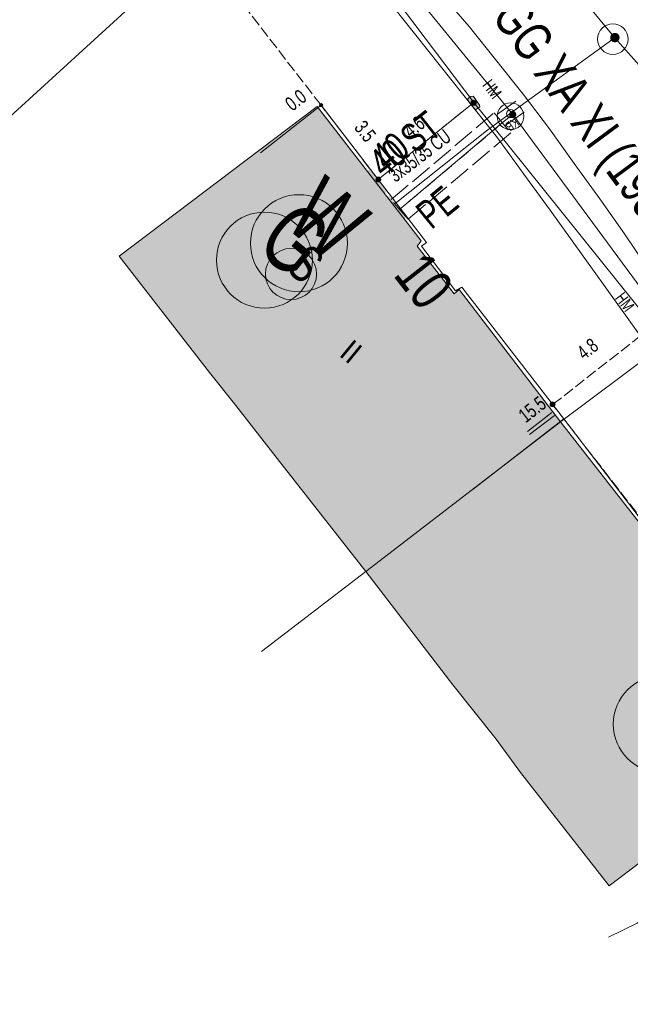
# Model space of a CAD drawing. Header units: metres. Extents: x -740 to 758, y -633 to 854.
# Tile 15 of 256: x -346 to -323, y -286 to -249. Entities that reach past the tile are written whole.
import ezdxf

# ---------------------------------------------------------------- set-up
doc = ezdxf.new("R2010")
doc.units = ezdxf.units.M
doc.header["$MEASUREMENT"] = 0
for name, pattern in [('416_125', [0.5408, 0.416, -0.1248]), ('416_416', [0.832, 0.416, -0.416]), ('832_208', [1.04, 0.832, -0.208])]:
    doc.linetypes.add(name, pattern=pattern)
for name, color, linetype in [('Gas.LOVION', 7, 'Continuous'), ('Gis.LOVION', 7, 'Continuous'), ('Grundkarte.LOVION', 7, 'Continuous'), ('Grundkarte_Text.LOVION', 7, 'Continuous'), ('Strom.LOVION', 7, 'Continuous'), ('StromBemass.LOVION', 7, 'Continuous'), ('Wasser.LOVION', 7, 'Continuous')]:
    doc.layers.add(name, color=color, linetype=linetype)
doc.styles.add('ERSTELLTER_STIL_1', font='arial.ttf')

msp = doc.modelspace()

# ---------------------------------------------------------------- hatches: boundary and pattern name
at = {"layer": 'Gas.LOVION', "linetype": 'Continuous', "lineweight": 13}
for points in [[(-323.786, -249.627), (-323.773, -249.61), (-323.763, -249.59), (-323.755, -249.57), (-323.749, -249.549), (-323.747, -249.527), (-323.747, -249.505), (-323.749, -249.483), (-323.755, -249.462), (-323.763, -249.442), (-323.774, -249.422), (-323.787, -249.405), (-323.802, -249.389), (-323.819, -249.375), (-323.837, -249.363), (-323.857, -249.354), (-323.878, -249.347), (-323.9, -249.343), (-323.922, -249.342), (-323.943, -249.343), (-323.965, -249.347), (-323.986, -249.354), (-324.006, -249.364), (-324.024, -249.375), (-324.041, -249.389), (-324.056, -249.405), (-324.069, -249.423), (-324.079, -249.443), (-324.087, -249.463), (-324.093, -249.484), (-324.095, -249.506), (-324.095, -249.528), (-324.093, -249.55), (-324.087, -249.571), (-324.079, -249.591), (-324.068, -249.611), (-324.055, -249.628), (-324.04, -249.644), (-324.023, -249.658), (-324.005, -249.67), (-323.985, -249.679), (-323.964, -249.686), (-323.942, -249.69), (-323.92, -249.691), (-323.899, -249.69), (-323.877, -249.686), (-323.856, -249.679), (-323.836, -249.669), (-323.818, -249.658), (-323.801, -249.644)], [(-323.784, -249.622), (-323.771, -249.605), (-323.761, -249.585), (-323.753, -249.565), (-323.747, -249.544), (-323.745, -249.522), (-323.745, -249.5), (-323.747, -249.478), (-323.753, -249.457), (-323.761, -249.437), (-323.772, -249.417), (-323.785, -249.4), (-323.8, -249.384), (-323.817, -249.37), (-323.835, -249.358), (-323.855, -249.349), (-323.876, -249.342), (-323.898, -249.338), (-323.92, -249.337), (-323.941, -249.338), (-323.963, -249.342), (-323.984, -249.349), (-324.004, -249.359), (-324.022, -249.37), (-324.039, -249.384), (-324.054, -249.401), (-324.067, -249.418), (-324.077, -249.438), (-324.085, -249.458), (-324.091, -249.479), (-324.093, -249.501), (-324.093, -249.523), (-324.091, -249.545), (-324.085, -249.566), (-324.077, -249.586), (-324.066, -249.606), (-324.053, -249.623), (-324.038, -249.639), (-324.021, -249.653), (-324.003, -249.665), (-323.983, -249.674), (-323.962, -249.681), (-323.94, -249.685), (-323.918, -249.686), (-323.897, -249.685), (-323.875, -249.681), (-323.854, -249.674), (-323.834, -249.664), (-323.816, -249.653), (-323.799, -249.639)], [(-331.903, -256.017), (-332.36, -255.426), (-332.662, -255.663), (-332.192, -256.237)]]:
    msp.add_hatch(color=7, dxfattribs=at).paths.add_polyline_path(points)
at = {"layer": 'Grundkarte.LOVION', "linetype": 'Continuous', "lineweight": 18}
for points in [[(-342.454, -257.684), (-339.074, -262.024), (-338.096, -263.258), (-336.544, -265.234), (-333.234, -269.462), (-325.948, -263.873), (-329.742, -258.924), (-329.933, -259.09), (-331.319, -257.305), (-331.161, -257.112), (-335.051, -252.084)], [(-322.165, -268.705), (-325.948, -263.873), (-333.234, -269.462), (-329.982, -273.696), (-328.365, -275.725), (-327.446, -276.965), (-324.136, -281.193), (-316.733, -275.593), (-320.715, -270.543), (-320.905, -270.71), (-322.329, -268.839)]]:
    msp.add_hatch(color=9, dxfattribs=at).paths.add_polyline_path(points)
at = {"layer": 'Strom.LOVION', "linetype": 'Continuous', "lineweight": 13}
for points in [[(-329.412, -251.872), (-329.175, -252.174), (-329.127, -252.214), (-329.101, -252.182), (-328.989, -252.112), (-328.976, -252.096), (-328.982, -252.037), (-329.205, -251.719), (-329.221, -251.706), (-329.309, -251.714), (-329.391, -251.781), (-329.418, -251.814)], [(-332.436, -255.256), (-333.078, -254.432), (-333.258, -254.554), (-332.616, -255.377)]]:
    msp.add_hatch(color=7, dxfattribs=at).paths.add_polyline_path(points)
at = {"layer": 'StromBemass.LOVION', "linetype": 'Continuous', "lineweight": 13}
for points in [[(-329.127, -252.01), (-329.12, -252.001), (-329.114, -251.99), (-329.11, -251.979), (-329.107, -251.968), (-329.106, -251.956), (-329.106, -251.944), (-329.107, -251.932), (-329.11, -251.92), (-329.115, -251.909), (-329.12, -251.899), (-329.127, -251.889), (-329.136, -251.88), (-329.145, -251.873), (-329.155, -251.866), (-329.166, -251.861), (-329.177, -251.858), (-329.189, -251.856), (-329.201, -251.855), (-329.213, -251.856), (-329.225, -251.858), (-329.236, -251.862), (-329.247, -251.867), (-329.257, -251.873), (-329.266, -251.881), (-329.274, -251.89), (-329.281, -251.899), (-329.287, -251.91), (-329.291, -251.921), (-329.294, -251.932), (-329.296, -251.944), (-329.296, -251.956), (-329.294, -251.968), (-329.291, -251.98), (-329.287, -251.991), (-329.281, -252.001), (-329.274, -252.011), (-329.266, -252.02), (-329.256, -252.027), (-329.246, -252.034), (-329.235, -252.039), (-329.224, -252.042), (-329.212, -252.045), (-329.2, -252.045), (-329.188, -252.044), (-329.177, -252.042), (-329.165, -252.038), (-329.154, -252.033), (-329.144, -252.027), (-329.135, -252.019)], [(-329.15, -251.984), (-329.146, -251.978), (-329.142, -251.971), (-329.139, -251.964), (-329.137, -251.956), (-329.136, -251.948), (-329.136, -251.94), (-329.137, -251.933), (-329.139, -251.925), (-329.142, -251.918), (-329.146, -251.911), (-329.151, -251.905), (-329.156, -251.899), (-329.162, -251.894), (-329.169, -251.89), (-329.176, -251.886), (-329.183, -251.884), (-329.191, -251.883), (-329.199, -251.882), (-329.207, -251.883), (-329.214, -251.884), (-329.222, -251.887), (-329.229, -251.89), (-329.235, -251.894), (-329.241, -251.899), (-329.247, -251.905), (-329.251, -251.911), (-329.255, -251.918), (-329.258, -251.925), (-329.26, -251.933), (-329.261, -251.941), (-329.261, -251.949), (-329.26, -251.956), (-329.258, -251.964), (-329.255, -251.971), (-329.251, -251.978), (-329.246, -251.984), (-329.241, -251.99), (-329.235, -251.995), (-329.228, -251.999), (-329.221, -252.003), (-329.214, -252.005), (-329.206, -252.006), (-329.198, -252.007), (-329.19, -252.006), (-329.183, -252.005), (-329.175, -252.002), (-329.168, -251.999), (-329.162, -251.995), (-329.156, -251.99)], [(-334.862, -252.079), (-334.858, -252.072), (-334.854, -252.066), (-334.851, -252.058), (-334.849, -252.051), (-334.848, -252.043), (-334.848, -252.036), (-334.849, -252.028), (-334.851, -252.02), (-334.854, -252.013), (-334.858, -252.007), (-334.862, -252), (-334.868, -251.995), (-334.874, -251.99), (-334.88, -251.986), (-334.887, -251.982), (-334.894, -251.98), (-334.902, -251.979), (-334.91, -251.978), (-334.917, -251.979), (-334.925, -251.98), (-334.932, -251.983), (-334.939, -251.986), (-334.946, -251.99), (-334.952, -251.995), (-334.957, -252.001), (-334.961, -252.007), (-334.965, -252.014), (-334.968, -252.021), (-334.97, -252.028), (-334.971, -252.036), (-334.971, -252.044), (-334.97, -252.051), (-334.968, -252.059), (-334.965, -252.066), (-334.961, -252.073), (-334.957, -252.079), (-334.951, -252.084), (-334.945, -252.089), (-334.939, -252.094), (-334.932, -252.097), (-334.925, -252.099), (-334.917, -252.101), (-334.909, -252.101), (-334.902, -252.1), (-334.894, -252.099), (-334.887, -252.097), (-334.88, -252.093), (-334.873, -252.089), (-334.867, -252.084)], [(-334.862, -252.079), (-334.858, -252.072), (-334.854, -252.066), (-334.851, -252.058), (-334.849, -252.051), (-334.848, -252.043), (-334.848, -252.036), (-334.849, -252.028), (-334.851, -252.02), (-334.854, -252.013), (-334.858, -252.007), (-334.862, -252), (-334.868, -251.995), (-334.874, -251.99), (-334.88, -251.986), (-334.887, -251.982), (-334.894, -251.98), (-334.902, -251.979), (-334.91, -251.978), (-334.917, -251.979), (-334.925, -251.98), (-334.932, -251.983), (-334.939, -251.986), (-334.946, -251.99), (-334.952, -251.995), (-334.957, -252.001), (-334.961, -252.007), (-334.965, -252.014), (-334.968, -252.021), (-334.97, -252.028), (-334.971, -252.036), (-334.971, -252.044), (-334.97, -252.051), (-334.968, -252.059), (-334.965, -252.066), (-334.961, -252.073), (-334.957, -252.079), (-334.951, -252.084), (-334.945, -252.089), (-334.939, -252.094), (-334.932, -252.097), (-334.925, -252.099), (-334.917, -252.101), (-334.909, -252.101), (-334.902, -252.1), (-334.894, -252.099), (-334.887, -252.097), (-334.88, -252.093), (-334.873, -252.089), (-334.867, -252.084)], [(-334.862, -252.079), (-334.858, -252.072), (-334.854, -252.066), (-334.851, -252.058), (-334.849, -252.051), (-334.848, -252.043), (-334.848, -252.036), (-334.849, -252.028), (-334.851, -252.02), (-334.854, -252.013), (-334.858, -252.007), (-334.862, -252), (-334.868, -251.995), (-334.874, -251.99), (-334.88, -251.986), (-334.887, -251.982), (-334.894, -251.98), (-334.902, -251.979), (-334.91, -251.978), (-334.917, -251.979), (-334.925, -251.98), (-334.932, -251.983), (-334.939, -251.986), (-334.946, -251.99), (-334.952, -251.995), (-334.957, -252.001), (-334.961, -252.007), (-334.965, -252.014), (-334.968, -252.021), (-334.97, -252.028), (-334.971, -252.036), (-334.971, -252.044), (-334.97, -252.051), (-334.968, -252.059), (-334.965, -252.066), (-334.961, -252.073), (-334.957, -252.079), (-334.951, -252.084), (-334.945, -252.089), (-334.939, -252.094), (-334.932, -252.097), (-334.925, -252.099), (-334.917, -252.101), (-334.909, -252.101), (-334.902, -252.1), (-334.894, -252.099), (-334.887, -252.097), (-334.88, -252.093), (-334.873, -252.089), (-334.867, -252.084)], [(-332.693, -254.878), (-332.686, -254.868), (-332.68, -254.858), (-332.676, -254.847), (-332.673, -254.836), (-332.672, -254.824), (-332.672, -254.813), (-332.673, -254.801), (-332.676, -254.79), (-332.681, -254.779), (-332.686, -254.769), (-332.693, -254.76), (-332.701, -254.751), (-332.71, -254.744), (-332.72, -254.738), (-332.73, -254.733), (-332.741, -254.729), (-332.753, -254.727), (-332.764, -254.726), (-332.776, -254.727), (-332.787, -254.729), (-332.798, -254.733), (-332.809, -254.738), (-332.819, -254.744), (-332.827, -254.752), (-332.835, -254.76), (-332.842, -254.77), (-332.848, -254.78), (-332.852, -254.791), (-332.855, -254.802), (-332.856, -254.813), (-332.856, -254.825), (-332.855, -254.836), (-332.852, -254.848), (-332.847, -254.858), (-332.842, -254.869), (-332.835, -254.878), (-332.827, -254.886), (-332.818, -254.894), (-332.808, -254.9), (-332.798, -254.905), (-332.787, -254.908), (-332.775, -254.911), (-332.764, -254.911), (-332.752, -254.911), (-332.741, -254.908), (-332.73, -254.905), (-332.719, -254.9), (-332.709, -254.893), (-332.701, -254.886)], [(-332.693, -254.878), (-332.686, -254.868), (-332.68, -254.858), (-332.676, -254.847), (-332.673, -254.836), (-332.672, -254.824), (-332.672, -254.813), (-332.673, -254.801), (-332.676, -254.79), (-332.681, -254.779), (-332.686, -254.769), (-332.693, -254.76), (-332.701, -254.751), (-332.71, -254.744), (-332.72, -254.738), (-332.73, -254.733), (-332.741, -254.729), (-332.753, -254.727), (-332.764, -254.726), (-332.776, -254.727), (-332.787, -254.729), (-332.798, -254.733), (-332.809, -254.738), (-332.819, -254.744), (-332.827, -254.752), (-332.835, -254.76), (-332.842, -254.77), (-332.848, -254.78), (-332.852, -254.791), (-332.855, -254.802), (-332.856, -254.813), (-332.856, -254.825), (-332.855, -254.836), (-332.852, -254.848), (-332.847, -254.858), (-332.842, -254.869), (-332.835, -254.878), (-332.827, -254.886), (-332.818, -254.894), (-332.808, -254.9), (-332.798, -254.905), (-332.787, -254.908), (-332.775, -254.911), (-332.764, -254.911), (-332.752, -254.911), (-332.741, -254.908), (-332.73, -254.905), (-332.719, -254.9), (-332.709, -254.893), (-332.701, -254.886)], [(-332.725, -254.856), (-332.72, -254.85), (-332.716, -254.843), (-332.713, -254.836), (-332.711, -254.828), (-332.71, -254.82), (-332.711, -254.812), (-332.712, -254.805), (-332.713, -254.797), (-332.716, -254.79), (-332.72, -254.783), (-332.725, -254.776), (-332.73, -254.771), (-332.736, -254.766), (-332.743, -254.762), (-332.75, -254.758), (-332.758, -254.756), (-332.765, -254.754), (-332.773, -254.754), (-332.781, -254.754), (-332.789, -254.756), (-332.796, -254.758), (-332.803, -254.762), (-332.81, -254.766), (-332.816, -254.771), (-332.821, -254.777), (-332.826, -254.783), (-332.83, -254.79), (-332.832, -254.797), (-332.834, -254.805), (-332.835, -254.813), (-332.835, -254.821), (-332.834, -254.828), (-332.832, -254.836), (-332.829, -254.843), (-332.826, -254.85), (-332.821, -254.856), (-332.816, -254.862), (-332.81, -254.867), (-332.803, -254.871), (-332.796, -254.875), (-332.788, -254.877), (-332.781, -254.879), (-332.773, -254.879), (-332.765, -254.878), (-332.757, -254.877), (-332.75, -254.875), (-332.743, -254.871), (-332.736, -254.867), (-332.73, -254.862)], [(-332.725, -254.86), (-332.72, -254.854), (-332.717, -254.847), (-332.714, -254.84), (-332.712, -254.832), (-332.711, -254.824), (-332.711, -254.817), (-332.712, -254.809), (-332.714, -254.801), (-332.717, -254.794), (-332.721, -254.787), (-332.725, -254.781), (-332.731, -254.775), (-332.737, -254.77), (-332.743, -254.766), (-332.75, -254.763), (-332.758, -254.76), (-332.765, -254.759), (-332.773, -254.758), (-332.781, -254.759), (-332.789, -254.76), (-332.796, -254.763), (-332.803, -254.766), (-332.81, -254.77), (-332.816, -254.775), (-332.821, -254.781), (-332.826, -254.787), (-332.83, -254.794), (-332.832, -254.802), (-332.834, -254.809), (-332.835, -254.817), (-332.835, -254.825), (-332.834, -254.832), (-332.832, -254.84), (-332.829, -254.847), (-332.826, -254.854), (-332.821, -254.861), (-332.816, -254.866), (-332.81, -254.871), (-332.803, -254.875), (-332.796, -254.879), (-332.788, -254.881), (-332.781, -254.882), (-332.773, -254.883), (-332.765, -254.882), (-332.757, -254.881), (-332.75, -254.879), (-332.743, -254.875), (-332.736, -254.871), (-332.73, -254.866)], [(-326.177, -263.273), (-326.17, -263.263), (-326.164, -263.253), (-326.16, -263.242), (-326.157, -263.23), (-326.155, -263.218), (-326.155, -263.207), (-326.157, -263.195), (-326.16, -263.183), (-326.164, -263.172), (-326.17, -263.162), (-326.177, -263.153), (-326.185, -263.144), (-326.194, -263.136), (-326.204, -263.13), (-326.215, -263.125), (-326.226, -263.122), (-326.238, -263.119), (-326.25, -263.119), (-326.261, -263.119), (-326.273, -263.122), (-326.284, -263.125), (-326.295, -263.13), (-326.305, -263.137), (-326.314, -263.144), (-326.322, -263.153), (-326.329, -263.163), (-326.335, -263.173), (-326.339, -263.184), (-326.342, -263.195), (-326.343, -263.207), (-326.343, -263.219), (-326.342, -263.231), (-326.339, -263.242), (-326.334, -263.253), (-326.329, -263.263), (-326.322, -263.273), (-326.314, -263.282), (-326.304, -263.289), (-326.294, -263.295), (-326.284, -263.3), (-326.272, -263.304), (-326.261, -263.306), (-326.249, -263.307), (-326.237, -263.306), (-326.226, -263.304), (-326.214, -263.3), (-326.204, -263.295), (-326.194, -263.289), (-326.185, -263.281)], [(-326.206, -263.263), (-326.202, -263.256), (-326.198, -263.249), (-326.195, -263.242), (-326.193, -263.234), (-326.192, -263.226), (-326.192, -263.219), (-326.193, -263.211), (-326.195, -263.203), (-326.198, -263.196), (-326.202, -263.189), (-326.206, -263.182), (-326.212, -263.177), (-326.218, -263.172), (-326.225, -263.167), (-326.232, -263.164), (-326.239, -263.162), (-326.247, -263.16), (-326.255, -263.16), (-326.263, -263.16), (-326.271, -263.162), (-326.278, -263.164), (-326.285, -263.168), (-326.292, -263.172), (-326.298, -263.177), (-326.303, -263.183), (-326.308, -263.189), (-326.312, -263.196), (-326.315, -263.203), (-326.316, -263.211), (-326.317, -263.219), (-326.317, -263.227), (-326.316, -263.235), (-326.314, -263.242), (-326.311, -263.25), (-326.308, -263.257), (-326.303, -263.263), (-326.298, -263.269), (-326.291, -263.274), (-326.285, -263.278), (-326.278, -263.281), (-326.27, -263.284), (-326.262, -263.285), (-326.254, -263.286), (-326.247, -263.285), (-326.239, -263.283), (-326.231, -263.281), (-326.224, -263.278), (-326.218, -263.273), (-326.212, -263.268)], [(-326.206, -263.263), (-326.202, -263.256), (-326.198, -263.249), (-326.195, -263.242), (-326.193, -263.234), (-326.192, -263.226), (-326.192, -263.219), (-326.193, -263.211), (-326.195, -263.203), (-326.198, -263.196), (-326.202, -263.189), (-326.206, -263.182), (-326.212, -263.177), (-326.218, -263.172), (-326.225, -263.167), (-326.232, -263.164), (-326.239, -263.162), (-326.247, -263.16), (-326.255, -263.16), (-326.263, -263.16), (-326.271, -263.162), (-326.278, -263.164), (-326.285, -263.168), (-326.292, -263.172), (-326.298, -263.177), (-326.303, -263.183), (-326.308, -263.189), (-326.312, -263.196), (-326.315, -263.203), (-326.316, -263.211), (-326.317, -263.219), (-326.317, -263.227), (-326.316, -263.235), (-326.314, -263.242), (-326.311, -263.25), (-326.308, -263.257), (-326.303, -263.263), (-326.298, -263.269), (-326.291, -263.274), (-326.285, -263.278), (-326.278, -263.281), (-326.27, -263.284), (-326.262, -263.285), (-326.254, -263.286), (-326.247, -263.285), (-326.239, -263.283), (-326.231, -263.281), (-326.224, -263.278), (-326.218, -263.273), (-326.212, -263.268)]]:
    msp.add_hatch(color=7, dxfattribs=at).paths.add_polyline_path(points)
at = {"layer": 'Wasser.LOVION', "linetype": 'Continuous', "lineweight": 13}
for points in [[(-327.642, -252.471), (-327.632, -252.458), (-327.624, -252.443), (-327.618, -252.428), (-327.614, -252.412), (-327.612, -252.395), (-327.612, -252.379), (-327.614, -252.362), (-327.618, -252.346), (-327.624, -252.331), (-327.632, -252.316), (-327.642, -252.303), (-327.654, -252.291), (-327.666, -252.28), (-327.68, -252.271), (-327.696, -252.264), (-327.711, -252.259), (-327.728, -252.256), (-327.744, -252.255), (-327.761, -252.256), (-327.777, -252.259), (-327.793, -252.264), (-327.808, -252.272), (-327.822, -252.281), (-327.835, -252.291), (-327.846, -252.303), (-327.856, -252.317), (-327.864, -252.331), (-327.87, -252.347), (-327.874, -252.363), (-327.876, -252.379), (-327.876, -252.396), (-327.874, -252.413), (-327.87, -252.429), (-327.863, -252.444), (-327.855, -252.459), (-327.846, -252.472), (-327.834, -252.484), (-327.821, -252.495), (-327.807, -252.504), (-327.792, -252.511), (-327.776, -252.516), (-327.76, -252.519), (-327.743, -252.52), (-327.727, -252.519), (-327.711, -252.515), (-327.695, -252.51), (-327.68, -252.503), (-327.666, -252.494), (-327.653, -252.484)], [(-327.638, -252.472), (-327.628, -252.459), (-327.62, -252.444), (-327.614, -252.429), (-327.61, -252.413), (-327.608, -252.396), (-327.608, -252.379), (-327.61, -252.363), (-327.614, -252.347), (-327.62, -252.331), (-327.629, -252.317), (-327.638, -252.303), (-327.65, -252.291), (-327.663, -252.281), (-327.677, -252.272), (-327.692, -252.265), (-327.708, -252.26), (-327.724, -252.257), (-327.741, -252.256), (-327.757, -252.257), (-327.774, -252.26), (-327.789, -252.265), (-327.804, -252.272), (-327.818, -252.281), (-327.831, -252.292), (-327.843, -252.304), (-327.852, -252.318), (-327.86, -252.332), (-327.866, -252.348), (-327.87, -252.364), (-327.873, -252.38), (-327.872, -252.397), (-327.87, -252.413), (-327.866, -252.43), (-327.86, -252.445), (-327.852, -252.46), (-327.842, -252.473), (-327.831, -252.485), (-327.818, -252.496), (-327.804, -252.505), (-327.789, -252.512), (-327.773, -252.517), (-327.756, -252.52), (-327.74, -252.521), (-327.723, -252.52), (-327.707, -252.516), (-327.691, -252.511), (-327.676, -252.504), (-327.662, -252.495), (-327.649, -252.485)], [(-331.721, -256.221), (-332.22, -255.649), (-332.493, -255.883), (-332.023, -256.457)]]:
    msp.add_hatch(color=7, dxfattribs=at).paths.add_polyline_path(points)

# ---------------------------------------------------------------- linework, layer by layer
at = {"layer": 'Gas.LOVION', "color": 5, "linetype": 'Continuous', "lineweight": 18}
for points in [[(-437.073, -190.311), (-426.788, -190.311), (-414.894, -191.498), (-402.973, -193.568), (-391.408, -196.827), (-382.73, -200.19), (-381.914, -200.672), (-372.815, -205.915), (-370.392, -207.422), (-358.486, -215.538), (-352.518, -220.201), (-346.387, -225.616), (-341.085, -230.728), (-332.608, -239.283), (-329.468, -242.834), (-323.923, -249.518), (-322.297, -251.339), (-319.784, -254.67), (-318.528, -256.778), (-312.004, -268.037), (-306.107, -281.041)], [(-323.923, -249.518), (-323.992, -249.569), (-327.829, -252.338), (-328.725, -253.002), (-332.139, -255.715)]]:
    msp.add_lwpolyline(points, dxfattribs=at)
at = {"layer": 'Gas.LOVION', "color": 251, "linetype": 'Continuous', "lineweight": 13}
for points in [[(-328.314, -252.371), (-327.622, -251.889)], [(-328.021, -252.8), (-327.316, -252.303)]]:
    msp.add_lwpolyline(points, dxfattribs=at)
at = {"layer": 'Gas.LOVION', "color": 7, "linetype": 'Continuous', "lineweight": 13}
msp.add_circle((-323.997, -249.571), 0.571, dxfattribs=at)
at = {"layer": 'Gas.LOVION', "color": 251, "linetype": 'Continuous', "lineweight": 13}
msp.add_circle((-327.817, -252.357), 0.151, dxfattribs=at)
at = {"layer": 'Gas.LOVION', "color": 5, "linetype": 'Continuous', "lineweight": 18}
msp.add_circle((-337.025, -257.827), 1.793, dxfattribs=at)
at = {"layer": 'Gis.LOVION', "color": 44, "linetype": 'Continuous', "lineweight": 18}
for points in [[(-337.173, -253.813), (-334.908, -252.04), (-330.963, -257.167), (-331.157, -257.304), (-329.886, -258.968), (-329.647, -258.841), (-325.826, -263.758), (-329.22, -266.38)], [(-328.107, -265.518), (-325.826, -263.758), (-321.898, -268.871), (-322.062, -269.005), (-320.804, -270.685), (-320.565, -270.558), (-316.761, -275.462), (-320.139, -278.098)]]:
    msp.add_lwpolyline(points, dxfattribs=at)
at = {"layer": 'Grundkarte.LOVION', "color": 8, "linetype": 'Continuous', "lineweight": 18}
for points in [[(-352.079, -228.774), (-346.04, -234.006), (-340.122, -239.516), (-336.501, -243.299), (-352.864, -258.229)], [(-309.9, -285.624), (-311.281, -282.389), (-313.172, -278.466), (-314.873, -274.967), (-318.28, -268.237), (-318.948, -267.149), (-322.45, -261.255), (-323.052, -260.546), (-326.337, -255.961), (-327.224, -254.747), (-328.316, -253.258), (-333.978, -246.127), (-336.501, -243.299), (-340.122, -239.516), (-346.04, -234.006), (-352.079, -228.774)], [(-309.9, -285.624), (-311.281, -282.389), (-313.172, -278.466), (-314.873, -274.967), (-318.28, -268.237), (-318.948, -267.149), (-322.45, -261.255), (-323.052, -260.546), (-326.337, -255.961), (-327.224, -254.747), (-328.316, -253.258), (-333.978, -246.127), (-336.501, -243.299), (-340.122, -239.516), (-346.04, -234.006), (-352.079, -228.774)], [(-352.864, -258.229), (-336.501, -243.299)], [(-333.978, -246.127), (-328.316, -253.258), (-327.224, -254.747), (-326.337, -255.961), (-323.052, -260.546), (-322.45, -261.255), (-325.948, -263.873), (-333.234, -269.462), (-337.139, -272.445), (-333.234, -269.462), (-325.948, -263.873), (-322.45, -261.255), (-318.948, -267.149), (-318.28, -268.237), (-314.873, -274.967), (-313.172, -278.466), (-314.189, -279.245), (-314.57, -279.578), (-321.616, -285.203), (-314.57, -279.578), (-314.189, -279.245), (-313.172, -278.466), (-311.281, -282.389), (-309.9, -285.624)], [(-321.764, -259.504), (-323.562, -256.842), (-324.487, -255.543), (-325.444, -254.218), (-326.369, -252.919), (-327.352, -251.626), (-329.372, -249.105), (-330.274, -248.04)]]:
    msp.add_lwpolyline(points, dxfattribs=at)
at = {"layer": 'Grundkarte.LOVION', "color": 253, "linetype": 'Continuous', "lineweight": 18}
msp.add_lwpolyline([(-352.079, -228.774), (-346.04, -234.006), (-340.122, -239.516), (-336.501, -243.299), (-333.978, -246.127), (-328.316, -253.258), (-327.224, -254.747), (-326.337, -255.961), (-323.052, -260.546), (-322.45, -261.255), (-318.948, -267.149), (-318.28, -268.237), (-314.873, -274.967), (-313.172, -278.466), (-311.281, -282.389), (-309.9, -285.624)], dxfattribs=at)
at = {"layer": 'Grundkarte.LOVION', "color": 8, "linetype": 'Continuous', "lineweight": 18}
for points in [[(-342.454, -257.684), (-335.051, -252.084), (-331.161, -257.112), (-331.319, -257.305), (-329.933, -259.09), (-329.742, -258.924), (-325.948, -263.873), (-333.234, -269.462), (-336.544, -265.234), (-338.096, -263.258), (-339.074, -262.024)], [(-322.165, -268.705), (-322.329, -268.839), (-320.905, -270.71), (-320.715, -270.543), (-316.733, -275.593), (-324.136, -281.193), (-327.446, -276.965), (-328.365, -275.725), (-329.982, -273.696), (-333.234, -269.462), (-325.948, -263.873)]]:
    msp.add_lwpolyline(points, close=True, dxfattribs=at)
at = {"layer": 'Strom.LOVION', "color": 150, "linetype": 'Continuous', "lineweight": 18}
msp.add_lwpolyline([(-324.155, -283.116), (-323.083, -282.597), (-316.428, -277.351), (-314.68, -276.042), (-314.286, -275.531), (-314.215, -275.051), (-316.452, -270.304), (-317.879, -267.651), (-319.809, -264.233), (-322.337, -260.298), (-322.486, -260.283), (-329.198, -251.94), (-333.952, -245.636), (-335.661, -244.178), (-336.863, -242.625), (-339.953, -239.278), (-343.239, -236.2), (-345.059, -234.516), (-347.098, -232.705), (-347.763, -232.105)], dxfattribs=at)
at = {"layer": 'Strom.LOVION', "color": 7, "linetype": 'Continuous', "lineweight": 13}
msp.add_lwpolyline([(-329.412, -251.872), (-329.418, -251.814), (-329.391, -251.781), (-329.309, -251.714), (-329.221, -251.706), (-329.205, -251.719), (-328.982, -252.037), (-328.976, -252.096), (-328.989, -252.112), (-329.101, -252.182), (-329.127, -252.214), (-329.175, -252.174)], close=True, dxfattribs=at)
at = {"layer": 'Strom.LOVION', "color": 5, "linetype": 'Continuous', "lineweight": 18}
msp.add_lwpolyline([(-329.198, -251.94), (-332.774, -254.817)], dxfattribs=at)
at = {"layer": 'Strom.LOVION', "color": 1, "linetype": 'Continuous', "lineweight": 18}
msp.add_circle((-336.031, -258.345), 0.958, dxfattribs=at)
at = {"layer": 'StromBemass.LOVION', "color": 7, "linetype": '416_125', "lineweight": 13}
for points in [[(-329.198, -251.94), (-332.774, -254.817), (-334.908, -252.04), (-338.763, -247.067), (-339.002, -246.736), (-335.661, -244.178)], [(-316.761, -275.462), (-319.131, -272.384), (-326.248, -263.223), (-322.486, -260.283)]]:
    msp.add_lwpolyline(points, dxfattribs=at)
at = {"layer": 'StromBemass.LOVION', "color": 7, "linetype": 'Continuous', "lineweight": 13}
for points in [[(-327.184, -264.23), (-326.278, -263.521)], [(-327.114, -264.342), (-326.179, -263.63)]]:
    msp.add_lwpolyline(points, dxfattribs=at)
for centre, radius in [((-329.201, -251.95), 0.0952), ((-329.198, -251.944), 0.0624), ((-334.909, -252.04), 0.0614), ((-334.909, -252.04), 0.0614), ((-334.909, -252.04), 0.0614), ((-332.764, -254.819), 0.0924), ((-332.764, -254.819), 0.0924), ((-332.773, -254.816), 0.0625), ((-332.773, -254.821), 0.0623), ((-326.249, -263.213), 0.0941), ((-326.255, -263.223), 0.0629), ((-326.255, -263.223), 0.0629)]:
    msp.add_circle(centre, radius, dxfattribs=at)
at = {"layer": 'Wasser.LOVION', "color": 150, "linetype": 'Continuous', "lineweight": 18}
for points in [[(-342.926, -233.361), (-343.736, -233.987), (-344.059, -234.315), (-335.009, -243.449), (-333.359, -245.505), (-327.736, -252.388), (-322.508, -259.458), (-320.327, -262.57), (-316.485, -269.82), (-316.285, -270.199), (-311.652, -278.746), (-310.505, -280.954), (-309.381, -281.716), (-307.592, -282.029), (-307.098, -282.246)], [(-327.736, -252.388), (-327.818, -252.455), (-328.12, -252.692), (-331.97, -255.935)]]:
    msp.add_lwpolyline(points, dxfattribs=at)
at = {"layer": 'Wasser.LOVION', "color": 7, "linetype": '832_208', "lineweight": 13}
msp.add_lwpolyline([(-331.653, -256.303), (-332.287, -255.567), (-328.437, -252.324), (-327.816, -253.076)], close=True, dxfattribs=at)
at = {"layer": 'Wasser.LOVION', "color": 252, "linetype": '416_416', "lineweight": 18}
msp.add_lwpolyline([(-328.12, -252.692), (-331.97, -255.935)], dxfattribs=at)
at = {"layer": 'Wasser.LOVION', "color": 7, "linetype": 'Continuous', "lineweight": 13}
msp.add_circle((-327.822, -252.453), 0.5, dxfattribs=at)
at = {"layer": 'Wasser.LOVION', "color": 94, "linetype": 'Continuous', "lineweight": 18}
for centre, radius in [((-335.734, -257.195), 1.813), ((-322.168, -275.16), 1.811)]:
    msp.add_circle(centre, radius, dxfattribs=at)

# ---------------------------------------------------------------- texts
at = {"layer": 'Gas.LOVION', "color": 5, "linetype": 'Continuous', "lineweight": 18, "attachment_point": 7, "style": 'ERSTELLTER_STIL_1'}
for s, insert, char_height, rotation in [('{\\A1;\\W0.71558x;40 ST}', (-332.548, -254.801), 1.0671, 38.2426), ('{\\A1;\\W0.71561x;KB}', (-327.67, -252.478), 0.3557, 215.2444), ('{\\A1;\\W0.71561x;G}', (-337.44, -257.421), 2.48984, 320.5841)]:
    msp.add_mtext(s, dxfattribs=dict(at, insert=insert, char_height=char_height, rotation=rotation))
at = {"layer": 'Grundkarte_Text.LOVION', "color": 8, "linetype": 'Continuous', "lineweight": 18, "insert": (-332.254, -258.405), "char_height": 1.6008, "attachment_point": 7, "rotation": 307.9814, "style": 'ERSTELLTER_STIL_1'}
msp.add_mtext('{\\A1;\\W0.71561x;10}', dxfattribs=at)
at = {"layer": 'Grundkarte_Text.LOVION', "color": 7, "linetype": 'Continuous', "lineweight": 13, "insert": (-334.269, -261.382), "char_height": 0.83075, "attachment_point": 7, "rotation": 320.5841, "style": 'ERSTELLTER_STIL_1'}
msp.add_mtext('{\\A1;\\W0.89450x;II}', dxfattribs=at)
at = {"layer": 'Strom.LOVION', "color": 7, "linetype": 'Continuous', "lineweight": 13, "char_height": 0.44461, "attachment_point": 7, "rotation": 307.2464, "style": 'ERSTELLTER_STIL_1'}
for insert in [(-328.897, -251.297), (-323.937, -259.25)]:
    msp.add_mtext('{\\A1;\\W0.71561x;HM}', dxfattribs=dict(at, insert=insert))
at = {"layer": 'Strom.LOVION', "color": 5, "linetype": 'Continuous', "lineweight": 18, "insert": (-332.122, -254.951), "char_height": 0.53356, "attachment_point": 7, "rotation": 37.2407, "style": 'ERSTELLTER_STIL_1'}
msp.add_mtext('{\\A1;\\W0.67980x;3x35/35 CU }', dxfattribs=at)
at = {"layer": 'Strom.LOVION', "color": 1, "linetype": 'Continuous', "lineweight": 18, "insert": (-336.273, -258.211), "char_height": 1.37441, "attachment_point": 7, "rotation": 320.5835, "style": 'ERSTELLTER_STIL_1'}
msp.add_mtext('{\\A1;\\W0.71559x;S}', dxfattribs=at)
at = {"layer": 'StromBemass.LOVION', "color": 7, "linetype": 'Continuous', "lineweight": 13, "attachment_point": 7, "style": 'ERSTELLTER_STIL_1'}
for s, insert, char_height, rotation in [('{\\A1;\\W0.71560x;0.0}', (-335.981, -252.293), 0.53354, 37.6519), ('{\\A1;\\W0.71559x;3.5}', (-333.7, -252.892), 0.53353, 308.5015), ('{\\A1;\\W0.71556x;4.6}', (-331.542, -253.294), 0.53355, 39.1391), ('{\\A1;\\W0.71557x;4.8}', (-325.068, -261.585), 0.53355, 37.778), ('{\\A1;\\W0.71560x;15.5}', (-327.254, -263.935), 0.53353, 37.7786)]:
    msp.add_mtext(s, dxfattribs=dict(at, insert=insert, char_height=char_height, rotation=rotation))
at = {"layer": 'Wasser.LOVION', "color": 150, "linetype": 'Continuous', "lineweight": 18, "attachment_point": 7, "style": 'ERSTELLTER_STIL_1'}
for s, insert, char_height, rotation in [('{\\A1;\\W0.71976x;150 GG XA XI (1955)}', (-330.56, -246.748), 1.42279, 306.5152), ('{\\A1;\\W0.71559x;40}', (-332.424, -254.557), 1.06709, 39.243), ('{\\A1;\\W0.71558x;PE}', (-330.784, -256.711), 1.06709, 39.243)]:
    msp.add_mtext(s, dxfattribs=dict(at, insert=insert, char_height=char_height, rotation=rotation))
at = {"layer": 'Wasser.LOVION', "color": 94, "linetype": 'Continuous', "lineweight": 18, "insert": (-336.351, -256.512), "char_height": 2.48984, "attachment_point": 7, "rotation": 320.5841, "style": 'ERSTELLTER_STIL_1'}
msp.add_mtext('{\\A1;\\W0.71561x;W}', dxfattribs=at)

doc.saveas('drawing.dxf')
